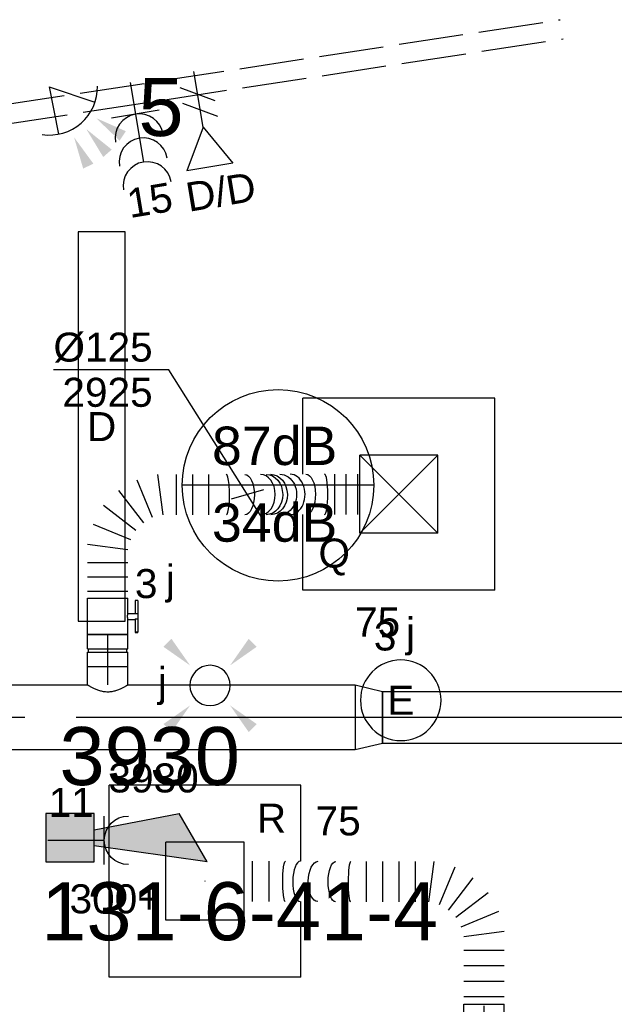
# Model space of a CAD drawing. Extents: x -138812 to 250702, y -18987 to 104055.
# Tile 83 of 193: x 84550 to 86393, y 22027 to 25078. Entities that reach past the tile are written whole.
import ezdxf
from ezdxf.enums import TextEntityAlignment as Align

# ---------------------------------------------------------------- set-up
doc = ezdxf.new("R2010")
doc.units = 0
doc.header["$LTSCALE"] = 50
doc.linetypes.add('CENTER2', pattern=[28.575000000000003, 19.05, -3.175, 3.175, -3.175])
doc.linetypes.add('E_GOOT3', pattern=[5, 4, -1])
doc.layers.get('0').update_dxf_attribs({"linetype": 'CONTINUOUS'})
for name, color, linetype in [('brandmelddecibels', 3, 'CONTINUOUS'), ('brandmeldserienummers', 1, 'CONTINUOUS'), ('EL6131--_WG', 2, 'CONTINUOUS'), ('EL6222--', 3, 'CONTINUOUS'), ('EL6311--', 3, 'CONTINUOUS'), ('EL6441--', 3, 'CONTINUOUS'), ('EL6511--', 3, 'CONTINUOUS'), ('EL6521--', 3, 'CONTINUOUS'), ('WL570---_RETOUR', 112, 'CONTINUOUS'), ('WL570---_RETOUR_HL', 8, 'CONTINUOUS'), ('WL570---_RETOUR_RST', 2, 'CONTINUOUS'), ('WL570---_RETOUR_RST_HL', 1, 'CONTINUOUS'), ('WL570---_TOEVOER', 3, 'CONTINUOUS'), ('WL570---_TOEVOER_HL', 8, 'CONTINUOUS'), ('WL570---_TOEVOER_RST', 2, 'CONTINUOUS'), ('WL570---_TOEVOER_RST_HL', 1, 'CONTINUOUS'), ('WM570---_RETOUR_PR', 1, 'CONTINUOUS'), ('WM570---_RETOUR_RST_PR', 1, 'CONTINUOUS'), ('WM570---_TOEVOER', 1, 'CONTINUOUS'), ('WM570---_TOEVOER_PR', 1, 'CONTINUOUS'), ('WM570---_TOEVOER_RST_PR', 1, 'CONTINUOUS')]:
    doc.layers.add(name, color=color, linetype=linetype)
doc.styles.add('BURO-018', font='ARIAL.TTF', dxfattribs={"height": 90})

# ---------------------------------------------------------------- blocks, each defined once
blk = doc.blocks.new('E00028')
at = {"color": 0, "linetype": 'Continuous'}
for p, q in [((1.5, 11), (-1.5, 9.267949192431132)), ((1.5, 11), (0.5, 4)), ((-0.5, 4), (-1.5, 9.267949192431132)), ((-1.5, 4), (-1.5, 1)), ((1.5, 4), (-1.5, 4)), ((1.5, 1), (1.5, 4)), ((-1.5, 1), (1.5, 1))]:
    blk.add_line(p, q, dxfattribs=at)
for points in [[(-1.5, 9.267949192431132), (1.5, 11), (-0.5, 4), (0.5, 4)], [(-1.5, 4), (1.5, 4), (-1.5, 1), (1.5, 1)]]:
    blk.add_solid(points, dxfattribs=at)
at = {"color": 0, "linetype": 'Continuous', "style": 'BURO-018'}
blk.add_attdef('E_TEXT1', text='', height=1.8, dxfattribs=at).set_placement((0, 13.5), align=Align.MIDDLE)
at = {"color": 0, "linetype": 'Continuous', "style": 'BURO-018', "flags": 1}
blk.add_attdef('E_MATCODE', (0, 0), '', height=1.799999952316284, dxfattribs=at)
blk = doc.blocks.new('111304B')
at = {"color": 0, "linetype": 'Continuous'}
for p, q in [((0, 1), (0, 6)), ((-1.5, 3), (1.5, 3))]:
    blk.add_line(p, q, dxfattribs=at)
for centre in [(0, 7.5), (0, 6), (0, 4.5)]:
    blk.add_arc(centre, 1.5, 180, 0, dxfattribs=at)
at = {"color": 0, "linetype": 'Continuous', "style": 'BURO-018'}
for tag, p in [('E_GKAST', (0, 13)), ('E_GROEP', (0, 10)), ('E_SGROEP', (4.5, 10))]:
    blk.add_attdef(tag, text='', height=1.8, dxfattribs=at).set_placement(p, align=Align.MIDDLE)
at = {"color": 0, "linetype": 'Continuous', "style": 'BURO-018', "flags": 1}
for tag, height, p in [('E_VERMCODE', 1.8, (13, 10)), ('E_MATCODE', 1.799999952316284, (0, 0))]:
    blk.add_attdef(tag, text='', height=height, dxfattribs=at).set_placement(p, align=Align.MIDDLE)
blk = doc.blocks.new('E00153')
at = {"color": 0, "linetype": 'Continuous'}
for p, q in [((-1.443375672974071, 7), (1.443375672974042, 7)), ((0, 4.5), (-1.443375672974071, 7)), ((0, 4.5), (1.443375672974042, 7)), ((0, 4.5), (0, 1)), ((-1, 4), (1, 2.845299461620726)), ((-1, 3), (1, 1.845299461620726))]:
    blk.add_line(p, q, dxfattribs=at)
at = {"color": 7, "style": 'BURO-018'}
for tag, p in [('E_COMMENT1', (-6, 12)), ('E_COMMENT2', (6, 12)), ('E_DCOM1', (-6, 9)), ('E_DCOM2', (6, 9))]:
    blk.add_attdef(tag, text='', height=1.8, dxfattribs=at).set_placement(p, align=Align.MIDDLE)
at = {"color": 0, "style": 'BURO-018'}
blk.add_attdef('E_TEXT1', text='', height=1.8, dxfattribs=at).set_placement((2.5, 6), align=Align.MIDDLE)
at = {"color": 0, "linetype": 'Continuous', "style": 'BURO-018', "flags": 1}
blk.add_attdef('E_MATCODE', text='', height=1.799999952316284, dxfattribs=at).set_placement((0, 0), align=Align.MIDDLE)
blk = doc.blocks.new('E001611207146')
at = {"color": 0}
for p, q in [((-12.07, -1.46), (-12.07, 1.46)), ((-12.07, 1.46), (12.07, 1.46)), ((12.07, 1.46), (12.07, -1.46)), ((12.07, -1.46), (-12.07, -1.46))]:
    blk.add_line(p, q, dxfattribs=at)
at = {"color": 0, "linetype": 'Continuous', "style": 'BURO-018'}
for tag, p in [('E_GKAST', (0, 8)), ('E_GROEP', (0, 5)), ('E_SGROEP', (4.5, 5)), ('E_ARMCODE', (0, 0)), ('E_SLET', (4.5, -3))]:
    blk.add_attdef(tag, text='', height=1.8, dxfattribs=at).set_placement(p, align=Align.MIDDLE)
blk = doc.blocks.new('E00411')
at = {"color": 0, "linetype": 'Continuous'}
blk.add_circle((0, 0), 1.25, dxfattribs=at)
for points in [[(-2.891705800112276, 2.395768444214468), (-2.395768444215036, 2.891705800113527), (-1.237436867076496, 1.237436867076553)], [(2.395768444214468, 2.891705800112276), (2.891705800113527, 2.395768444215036), (1.237436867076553, 1.237436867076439)], [(-2.395768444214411, -2.891705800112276), (-2.89170580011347, -2.395768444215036), (-1.237436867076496, -1.237436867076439)], [(2.89170580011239, -2.395768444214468), (2.395768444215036, -2.891705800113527), (1.237436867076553, -1.237436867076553)]]:
    blk.add_solid(points, dxfattribs=at)
at = {"color": 0, "linetype": 'Continuous', "style": 'BURO-018'}
for tag, height, p in [('E_SLET1', 1.8, (-2.842e-13, 4.641705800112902)), ('E_GROEP', 1.799999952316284, (0, 0)), ('E_GKAST', 1.799999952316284, (0, 0))]:
    blk.add_attdef(tag, text='', height=height, dxfattribs=at).set_placement(p, align=Align.MIDDLE)
at = {"color": 0, "linetype": 'Continuous', "style": 'BURO-018', "flags": 1}
for tag in ['E_MATCODE', 'E_SGROEP']:
    blk.add_attdef(tag, text='', height=1.799999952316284, dxfattribs=at).set_placement((0, 0), align=Align.MIDDLE)
blk = doc.blocks.new('1115B3A')
at = {"color": 0, "linetype": 'Continuous'}
blk.add_circle((0, 0), 2.5, dxfattribs=at)
at = {"color": 0, "linetype": 'Continuous', "style": 'BURO-018'}
for tag, p in [('E_GKAST', (0, 8)), ('E_GROEP', (0, 5)), ('E_SGROEP', (4.5, 5)), ('E_ARMCODE', (0, 0)), ('E_SLET', (4.5, -1))]:
    blk.add_attdef(tag, text='', height=1.8, dxfattribs=at).set_placement(p, align=Align.MIDDLE)
blk = doc.blocks.new('111304')
at = {"color": 0, "linetype": 'Continuous'}
for p, q in [((-1.5, 4.5), (1.5, 4.5)), ((0, 1), (0, 4.5))]:
    blk.add_line(p, q, dxfattribs=at)
blk.add_arc((0, 6), 1.5, 180, 0, dxfattribs=at)
at = {"color": 0, "linetype": 'Continuous', "style": 'BURO-018'}
for tag, p in [('E_GKAST', (0, 11.5)), ('E_GROEP', (0, 8.5)), ('E_SGROEP', (4.5, 8.5))]:
    blk.add_attdef(tag, text='', height=1.8, dxfattribs=at).set_placement(p, align=Align.MIDDLE)
at = {"color": 0, "linetype": 'Continuous', "style": 'BURO-018', "flags": 1}
for tag, height, p in [('E_VERMCODE', 1.8, (13, 8.5)), ('E_MATCODE', 1.799999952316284, (0, 0))]:
    blk.add_attdef(tag, text='', height=height, dxfattribs=at).set_placement(p, align=Align.MIDDLE)
blk = doc.blocks.new('E00058')
at = {"color": 0, "linetype": 'Continuous'}
for q in [(-1.5, 3.598076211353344), (1.5, 3.598076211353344)]:
    blk.add_line((0, 1), q, dxfattribs=at)
blk.add_arc((0, 1), 3, 40.52877936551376, 139.4712206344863, dxfattribs=at)
for points in [[(-1.759339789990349, 6.21101943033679), (-1.081876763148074, 6.392545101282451), (-0.9058666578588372, 4.380740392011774)], [(-0.3506806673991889, 6.48880889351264), (0.3506806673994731, 6.488808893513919), (0, 4.500000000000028)], [(1.081876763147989, 6.392545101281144), (1.759339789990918, 6.211019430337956), (0.9058666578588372, 4.380740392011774)]]:
    blk.add_solid(points, dxfattribs=at)
at = {"color": 0, "linetype": 'Continuous', "style": 'BURO-018'}
blk.add_attdef('E_TEXT1', text='', height=1.8, dxfattribs=at).set_placement((0, 9), align=Align.MIDDLE)
at = {"color": 0, "linetype": 'Continuous', "style": 'BURO-018', "flags": 1}
blk.add_attdef('E_MATCODE', text='', height=1.799999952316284, dxfattribs=at).set_placement((0, 0), align=Align.MIDDLE)
blk = doc.blocks.new('*U142')
at = {"color": 0, "ltscale": 10}
for p, q in [((2653.778137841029, 100, -2975), (4321.502817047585, 100, -2975)), ((4446.502817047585, 100, -2975), (5150.830630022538, 100, -2975)), ((5150.830630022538, 100, -2975), (5150.830630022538, -100, -2975)), ((0, -100, -2975), (5150.830630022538, -100, -2975))]:
    blk.add_line(p, q, dxfattribs=at)
at = {"layer": 'WL570---_TOEVOER_HL', "linetype": 'CENTER2'}
blk.add_line((0, 0, -2975), (5150.830630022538, 0, -2975), dxfattribs=at)
at = {"layer": 'WM570---_TOEVOER_PR', "color": 1, "style": 'BURO-018'}
blk.add_attdef('POSNR', text='', height=90, dxfattribs=at).set_placement((0, 0), align=Align.MIDDLE)
blk = doc.blocks.new('*U144')
at = {"color": 0, "ltscale": 10}
for p, q in [((3.637978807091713e-12, 62.5, -2975), (57.30000000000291, 62.49999999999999, -2975)), ((57.30000000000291, 62.5, -2975), (57.30000000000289, -62.5, -2975)), ((3.637978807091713e-12, -62.5, -2975), (57.30000000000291, -62.50000000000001, -2975))]:
    blk.add_line(p, q, dxfattribs=at)
blk.add_spline([(-0.2001031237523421, -62.17933271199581, -2975), (-0.7945844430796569, -61.22062132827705, -2975), (-1.765949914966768, -59.63370352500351, -2975), (-3.085019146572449, -57.43486322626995, -2975), (-4.710924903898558, -54.64666350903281, -2975), (-6.591191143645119, -51.29771507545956, -2975), (-8.661988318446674, -47.422382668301, -2975), (-10.84871934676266, -43.0604324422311, -2975), (-13.06715653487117, -38.25662390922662, -2975), (-15.22541552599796, -33.06025064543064, -2975), (-17.22708472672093, -27.52463447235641, -2975), (-18.97577188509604, -21.70657830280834, -2975), (-20.38111552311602, -15.66578326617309, -2975), (-21.36589947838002, -9.464236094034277, -2975), (-21.87336655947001, -3.165573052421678, -2975), (-21.87336655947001, 3.165573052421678, -2975), (-21.36589947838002, 9.464236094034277, -2975), (-20.38111552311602, 15.66578326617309, -2975), (-18.97577188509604, 21.70657830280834, -2975), (-17.22708472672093, 27.52463447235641, -2975), (-15.22541552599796, 33.06025064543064, -2975), (-13.06715653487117, 38.25662390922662, -2975), (-10.84871934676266, 43.0604324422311, -2975), (-8.661988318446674, 47.422382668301, -2975), (-6.591191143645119, 51.29771507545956, -2975), (-4.710924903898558, 54.64666350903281, -2975), (-3.085019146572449, 57.43486322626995, -2975), (-1.765949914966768, 59.63370352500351, -2975), (-0.7945844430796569, 61.22062132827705, -2975), (-0.2001031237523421, 62.17933271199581, -2975), (3.637978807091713e-12, 62.5, -2975)], degree=3, dxfattribs=at)
at = {"layer": 'WL570---_TOEVOER_HL', "linetype": 'CENTER2'}
blk.add_line((3.637978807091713e-12, 0, -2975), (57.30000000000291, -1.052583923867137e-14, -2975), dxfattribs=at)
at = {"layer": 'WM570---_TOEVOER_PR', "color": 1, "style": 'BURO-018'}
blk.add_attdef('POSNR', text='', height=90, dxfattribs=at).set_placement((0, 0), align=Align.MIDDLE)
blk = doc.blocks.new('*U145')
at = {"color": 0, "ltscale": 10}
for p, q in [((3.637978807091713e-12, 62.5, -2975), (3.6150166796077e-12, -62.5, -2975)), ((22.22830855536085, 62.5, -2975), (22.22830855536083, -62.5, -2975)), ((66.68492566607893, 62.5, -2975), (66.6849256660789, -62.5, -2975)), ((111.1415427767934, 62.5, -2975), (111.1415427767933, -62.5, -2975)), ((149.8264135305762, -62.5, -2975), (166.2829757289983, 62.5, -2975)), ((229.8662494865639, 45.46291314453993, -2975), (181.6180504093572, -71.0185434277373, -2975)), ((210.1216522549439, -87.47510562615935, -2975), (286.8734531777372, 12.54978874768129, -2975)), ((333.4196400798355, -33.99639815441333, -2975), (233.3947457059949, -110.7481990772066, -2975)), ((249.8513079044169, -139.2518009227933, -2975), (366.3327644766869, -91.0036018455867, -2975)), ((383.3698513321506, -154.5868756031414, -2975), (258.3698513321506, -171.0434378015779, -2975)), ((383.3698513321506, -212.4765837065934, -2975), (258.3698513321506, -212.4765837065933, -2975)), ((383.3698513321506, -262.4297511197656, -2975), (258.3698513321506, -262.4297511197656, -2975)), ((383.3698513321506, -312.3829185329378, -2975), (258.3698513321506, -312.3829185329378, -2975)), ((384.6598479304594, -702.5016850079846, -2975), (259.6598479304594, -702.5016850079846, -2975)), ((384.6598479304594, -738.3393696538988, -2975), (259.6598479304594, -738.3393696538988, -2975)), ((384.6598479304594, -774.1770542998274, -2975), (259.6598479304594, -774.1770542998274, -2975))]:
    blk.add_line(p, q, dxfattribs=at)
for centre, major_axis, ratio, start_param, end_param in [((320.8698513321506, -367.6740271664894, -2975), (-62.49999936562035, -0.0550818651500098), 0.1616750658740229, 0.0001424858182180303, 3.141735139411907), ((321.163781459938, -473.8023892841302, -2975), (-62.49900264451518, -0.3616414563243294), 0.7276840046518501, 0.001327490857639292, 3.142920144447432), ((321.8659178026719, -566.058797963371, -2975), (62.49900264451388, 0.3616414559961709), 0.7276840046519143, 3.140265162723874, 6.281857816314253), ((322.1598479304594, -672.1871600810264, -2975), (62.49999936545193, 0.0550818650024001), 0.1616750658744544, 3.141450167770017, 6.283042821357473)]:
    blk.add_ellipse(centre, major_axis=major_axis, ratio=ratio, start_param=start_param, end_param=end_param, dxfattribs=at)
at = {"color": 0, "ltscale": 10, "extrusion": (0, 0, -1)}
for centre, major_axis, ratio, start_param, end_param in [((320.9712728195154, -425.2141809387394, -2975), (62.49977346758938, 0.1788949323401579), 0.4685512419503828, 0.0005152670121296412, 3.142107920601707), ((321.2957715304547, -491.1450749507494, -2975), (62.49818999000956, 0.4756553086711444), 0.8201781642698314, 0, 3.141592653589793), ((321.4053105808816, -505.5378342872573, -2975), (62.49818999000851, 0.4756553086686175), 0.8201781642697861, 0, 3.141592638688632), ((321.6243886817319, -534.3233529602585, -2975), (62.49818999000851, 0.4756553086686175), 0.8201781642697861, 0, 3.141592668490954), ((322.0584264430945, -614.6470063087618, -2975), (-62.49977346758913, -0.1788949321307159), 0.4685512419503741, 3.141077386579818, 6.282670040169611)]:
    blk.add_ellipse(centre, major_axis=major_axis, ratio=ratio, start_param=start_param, end_param=end_param, dxfattribs=at)
at = {"layer": 'WM570---_TOEVOER_PR', "color": 1, "style": 'BURO-018'}
blk.add_attdef('POSNR', text='', height=90, dxfattribs=at).set_placement((0, 0), align=Align.MIDDLE)
blk = doc.blocks.new('*U146')
at = {"layer": 'WM570---_TOEVOER', "color": 0, "ltscale": 10}
for p, q in [((-243.646685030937, 387.0331349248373), (-601.2183084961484, 387.0331349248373)), ((50, -79.4250771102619), (-243.646685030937, 387.0331349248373)), ((50, 14.42769521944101), (-50, -14.42769521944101))]:
    blk.add_line(p, q, dxfattribs=at)
at = {"layer": 'WM570---_TOEVOER', "color": 0, "style": 'BURO-018'}
for s, p in [('%%c125', (-601.2183084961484, 412.0331349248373)), ('2925', (-573.346548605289, 272.0331349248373))]:
    blk.add_text(s, height=90, dxfattribs=at).set_placement(p)
blk = doc.blocks.new('*U147')
at = {"color": 2, "ltscale": 10}
for p, q in [((-56.44999999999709, 62.5, -2975), (56.45000000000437, 62.49999999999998, -2975)), ((-56.44999999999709, -62.5, -2975), (-56.44999999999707, 62.5, -2975)), ((56.45000000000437, 62.5, -2975), (56.45000000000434, -62.5, -2975)), ((-56.44999999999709, -62.5, -2975), (-9.40833333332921, -62.50000000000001, -2975)), ((-49.40796737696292, -85.41666666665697, -2975), (-49.40796737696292, -93.75, -2975)), ((-48.36630071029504, -85.41666666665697, -2975), (-49.40796737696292, -85.41666666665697, -2975)), ((-7.576928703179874, -85.41666666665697, -2975), (-48.36630071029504, -85.41666666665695, -2975)), ((-48.36630071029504, -93.75, -2975), (-48.36630071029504, -85.41666666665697, -2975)), ((-9.40833333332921, -62.5, -2975), (-9.408333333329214, -85.41666666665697, -2975)), ((-7.576928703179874, -85.41666666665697, -2975), (-7.576928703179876, -93.75, -2975)), ((9.408333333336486, -62.5, -2975), (9.408333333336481, -93.75, -2975)), ((9.408333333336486, -62.5, -2975), (56.45000000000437, -62.50000000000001, -2975)), ((49.40796737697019, -85.41666666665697, -2975), (9.408333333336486, -85.41666666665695, -2975)), ((49.40796737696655, -93.75, -2975), (49.40796737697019, -85.41666666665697, -2975)), ((-49.40796737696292, -93.75, -2975), (-48.36630071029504, -93.75, -2975)), ((-7.576928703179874, -93.75, -2975), (-48.36630071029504, -93.74999999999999, -2975)), ((9.408333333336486, -93.75, -2975), (-7.576928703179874, -93.75, -2975)), ((49.40796737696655, -93.75, -2975), (9.408333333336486, -93.74999999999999, -2975))]:
    blk.add_line(p, q, dxfattribs=at)
blk.add_spline([(-9.360062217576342, -62.49275180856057, -2975), (-9.21574419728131, -62.47129905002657, -2975), (-8.976860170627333, -62.43650600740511, -2975), (-8.64586141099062, -62.38977627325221, -2975), (-8.226144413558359, -62.33299861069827, -2975), (-7.722016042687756, -62.26847352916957, -2975), (-7.138649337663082, -62.19882296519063, -2975), (-6.482030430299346, -62.12688614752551, -2975), (-5.758897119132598, -62.05560538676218, -2975), (-4.976669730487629, -61.98790612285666, -2975), (-4.143374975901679, -61.92657604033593, -2975), (-3.267563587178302, -61.87414836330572, -2975), (-2.358222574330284, -61.83279451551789, -2975), (-1.424683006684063, -61.80423112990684, -2975), (-0.4765242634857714, -61.78964589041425, -2975), (0.4765242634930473, -61.78964589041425, -2975), (1.424683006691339, -61.80423112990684, -2975), (2.35822257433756, -61.83279451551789, -2975), (3.267563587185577, -61.87414836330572, -2975), (4.143374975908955, -61.92657604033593, -2975), (4.976669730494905, -61.98790612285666, -2975), (5.758897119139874, -62.05560538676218, -2975), (6.482030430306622, -62.12688614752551, -2975), (7.138649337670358, -62.19882296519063, -2975), (7.722016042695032, -62.26847352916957, -2975), (8.226144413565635, -62.33299861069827, -2975), (8.645861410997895, -62.38977627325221, -2975), (8.976860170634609, -62.43650600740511, -2975), (9.215744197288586, -62.47129905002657, -2975), (9.360062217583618, -62.49275180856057, -2975), (9.408333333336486, -62.5, -2975)], degree=3, dxfattribs=at)
at = {"layer": 'WL570---_TOEVOER', "color": 1, "style": 'BURO-018'}
blk.add_attdef('I', text='', height=90, dxfattribs=at).set_placement((0, 0), align=Align.MIDDLE)
at = {"layer": 'WM570---_TOEVOER_PR', "color": 1, "style": 'BURO-018'}
blk.add_attdef('POSNR', text='', height=90, dxfattribs=at).set_placement((0, 0), align=Align.MIDDLE)
blk = doc.blocks.new('*U148')
at = {"color": 0, "ltscale": 10}
for p, q in [((-49.29999999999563, 62.5, -2975), (-4.999999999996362, 62.49999999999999, -2975)), ((-49.29999999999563, 62.5, -2975), (-49.29999999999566, -62.5, -2975)), ((-4.999999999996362, 62.5, -2975), (-4.999999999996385, -62.5, -2975)), ((5.000000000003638, 62.5, -2975), (49.30000000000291, 62.49999999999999, -2975)), ((5.000000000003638, 62.5, -2975), (5.000000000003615, -62.5, -2975)), ((49.30000000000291, 62.5, -2975), (49.30000000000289, -62.5, -2975)), ((-4.999999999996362, 59.375, -2975), (5.000000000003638, 59.375, -2975)), ((-4.999999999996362, -59.375, -2975), (5.000000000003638, -59.375, -2975)), ((-49.29999999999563, -62.5, -2975), (-4.999999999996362, -62.50000000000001, -2975)), ((5.000000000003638, -62.5, -2975), (49.30000000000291, -62.50000000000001, -2975))]:
    blk.add_line(p, q, dxfattribs=at)
at = {"layer": 'WL570---_TOEVOER_HL', "linetype": 'CENTER2'}
blk.add_line((-49.29999999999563, 0, -2975), (49.30000000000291, -1.811252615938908e-14, -2975), dxfattribs=at)
at = {"layer": 'WM570---_TOEVOER_PR', "color": 1, "style": 'BURO-018'}
blk.add_attdef('POSNR', text='', height=90, dxfattribs=at).set_placement((0, 0), align=Align.MIDDLE)
blk = doc.blocks.new('*U159')
at = {"color": 0, "ltscale": 10}
for p, q in [((0, 80, -2975), (1442.300000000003, 80, -2975)), ((0, -80, -2975), (0, 80, -2975)), ((1567.300000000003, 80, -2975), (1734.800000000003, 80, -2975)), ((1734.800000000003, 80, -2975), (1734.800000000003, -80, -2975)), ((0, -80, -2975), (1734.800000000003, -80, -2975))]:
    blk.add_line(p, q, dxfattribs=at)
at = {"layer": 'WL570---_TOEVOER_HL', "linetype": 'CENTER2'}
blk.add_line((0, 0, -2975), (1734.800000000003, 0, -2975), dxfattribs=at)
at = {"layer": 'WM570---_TOEVOER_PR', "color": 1, "style": 'BURO-018'}
blk.add_attdef('POSNR', text='', height=90, dxfattribs=at).set_placement((0, 0), align=Align.MIDDLE)
blk = doc.blocks.new('*U166')
at = {"color": 0, "ltscale": 10}
for p, q in [((0, 100, -2975), (85.19999999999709, 80, -2975)), ((0, 100, -2975), (0, -100, -2975)), ((85.19999999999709, 80, -2975), (85.19999999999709, -80, -2975)), ((0, -100, -2975), (85.19999999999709, -80, -2975))]:
    blk.add_line(p, q, dxfattribs=at)
at = {"layer": 'WL570---_TOEVOER_HL', "linetype": 'CENTER2'}
blk.add_line((0, 0, -2975), (85.19999999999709, 0, -2975), dxfattribs=at)
for centre in [(0, 0, -2975), (85.19999999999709, 0, -2975)]:
    blk.add_circle(centre, 0.075, dxfattribs=at)
at = {"layer": 'WM570---_TOEVOER_PR', "color": 1, "style": 'BURO-018'}
blk.add_attdef('POSNR', text='', height=90, dxfattribs=at).set_placement((0, 0), align=Align.MIDDLE)
blk = doc.blocks.new('*U185')
at = {"color": 0, "ltscale": 10}
for p, q in [((318.9653130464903, 717.974234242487, -2812.399999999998), (443.9653130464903, 717.974234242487, -2812.399999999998)), ((318.9653130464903, 665.9325393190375, -2812.399999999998), (443.9653130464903, 665.9325393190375, -2812.399999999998)), ((317.2258026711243, 364.1315208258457, -2812.399999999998), (442.2258026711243, 364.1315208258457, -2812.399999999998)), ((317.2258026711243, 313.6653720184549, -2812.399999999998), (442.2258026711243, 313.6653720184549, -2812.399999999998)), ((317.2258026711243, 263.1992232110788, -2812.399999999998), (442.2258026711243, 263.1992232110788, -2812.399999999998)), ((317.2258026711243, 212.7330744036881, -2812.399999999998), (442.2258026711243, 212.7330744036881, -2812.399999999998)), ((317.2258026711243, 171.043437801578, -2812.399999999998), (442.2258026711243, 154.5868756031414, -2812.399999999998)), ((425.1887158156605, 91.00360184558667, -2812.399999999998), (308.7072592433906, 139.2518009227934, -2812.399999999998)), ((292.2506970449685, 110.7481990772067, -2812.399999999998), (392.2755914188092, 33.99639815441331, -2812.399999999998)), ((3.637978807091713e-12, 62.5, -2812.399999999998), (3.6150166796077e-12, -62.5, -2812.399999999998)), ((24.0282253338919, 62.5, -2812.399999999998), (24.02822533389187, -62.5, -2812.399999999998)), ((72.08467600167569, 62.5, -2812.399999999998), (72.08467600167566, -62.5, -2812.399999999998)), ((120.1411266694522, 62.5, -2812.399999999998), (120.1411266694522, -62.5, -2812.399999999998)), ((168.197577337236, 62.5, -2812.399999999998), (168.197577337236, -62.5, -2812.399999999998)), ((225.138927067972, -62.5, -2812.399999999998), (208.68236486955, 62.5, -2812.399999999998)), ((240.4740017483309, 71.01854342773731, -2812.399999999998), (288.7222008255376, -45.46291314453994, -2812.399999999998)), ((345.7294045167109, -12.5497887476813, -2812.399999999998), (268.9776035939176, 87.47510562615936, -2812.399999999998))]:
    blk.add_line(p, q, dxfattribs=at)
at = {"color": 0, "ltscale": 10, "extrusion": (0, 0, -1)}
for centre, major_axis, ratio, start_param, end_param in [((381.4653130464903, 615.9013619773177, -2812.399999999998), (62.49999639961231, -0.1657042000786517), 0.1280276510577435, 3.141932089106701, 6.283524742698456), ((380.5955578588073, 514.6381435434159, -2812.399999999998), (-62.49595591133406, 0.7109815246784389), 0.4875940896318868, 0, 3.141592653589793)]:
    blk.add_ellipse(centre, major_axis=major_axis, ratio=ratio, start_param=start_param, end_param=end_param, dxfattribs=at)
at = {"color": 0, "ltscale": 10}
for centre, major_axis, ratio, start_param, end_param in [((381.2188963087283, 569.4301893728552, -2812.399999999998), (-62.49807426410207, 0.5211982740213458), 0.3758204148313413, 3.142733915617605, 6.284326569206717), ((379.7258026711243, 413.3749251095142, -2812.399999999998), (62.49999639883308, -0.1657042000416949), 0.1280276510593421, 6.282845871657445, 9.424438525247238)]:
    blk.add_ellipse(centre, major_axis=major_axis, ratio=ratio, start_param=start_param, end_param=end_param, dxfattribs=at)
at = {"color": 0, "ltscale": 10, "extrusion": (0, 0, -0.9999999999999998)}
blk.add_ellipse((379.9722194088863, 459.8460977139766, -2812.399999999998), major_axis=(-62.49807426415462, 0.5211982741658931), ratio=0.3758204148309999, start_param=6.282044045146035, end_param=9.423636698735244, dxfattribs=at)
at = {"layer": 'WM570---_RETOUR_PR', "color": 1, "style": 'BURO-018'}
blk.add_attdef('POSNR', text='', height=90, dxfattribs=at).set_placement((0, 0), align=Align.MIDDLE)
blk = doc.blocks.new('*U186')
at = {"color": 0, "ltscale": 10}
for p, q in [((3.637978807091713e-12, 62.5, -2812.399999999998), (1275.106450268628, 62.49999999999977, -2812.399999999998)), ((1275.106450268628, 62.5, -2812.399999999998), (1275.106450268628, -62.5, -2812.399999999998)), ((3.637978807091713e-12, -62.5, -2812.399999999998), (1275.106450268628, -62.50000000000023, -2812.399999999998))]:
    blk.add_line(p, q, dxfattribs=at)
at = {"layer": 'WL570---_RETOUR_HL', "linetype": 'CENTER2'}
blk.add_line((3.637978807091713e-12, 0, -2812.399999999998), (1275.106450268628, -2.342332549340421e-13, -2812.399999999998), dxfattribs=at)
at = {"layer": 'WM570---_RETOUR_PR', "color": 1, "style": 'BURO-018'}
blk.add_attdef('POSNR', text='', height=90, dxfattribs=at).set_placement((0, 0), align=Align.MIDDLE)
blk = doc.blocks.new('*U356')
at = {"color": 0, "ltscale": 10}
for p, q in [((297.5, 297.5, -2720), (-297.5, 297.5, -2720)), ((-297.5, 62.36146392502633, -2720), (-297.5, 297.5, -2720)), ((297.5, -297.5, -2720), (297.5, 297.5, -2720)), ((121, 121, -2720), (-121, 121, -2720)), ((-121, -121, -2720), (-121, 121, -2720)), ((121, -121, -2720), (-121, 121, -2720)), ((-121, -121, -2720), (121, 121, -2720)), ((121, -121, -2720), (121, 121, -2720)), ((-297.5, -297.5, -2720), (-297.5, -62.63951718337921, -2720)), ((121, -121, -2720), (-121, -121, -2720)), ((297.5, -297.5, -2720), (-297.5, -297.5, -2720))]:
    blk.add_line(p, q, dxfattribs=at)
at = {"layer": 'WL570---_TOEVOER_RST_HL', "linetype": 'CENTER2'}
blk.add_circle((0, 0, -2720), 0.075, dxfattribs=at)
at = {"layer": 'WL570---_TOEVOER_RST', "color": 1, "style": 'BURO-018'}
for tag in ['MC', 'Q']:
    blk.add_attdef(tag, text='', height=90, dxfattribs=at).set_placement((0, 0), align=Align.MIDDLE)
at = {"layer": 'WM570---_TOEVOER_RST_PR', "color": 1, "style": 'BURO-018'}
blk.add_attdef('POSNR', text='', height=90, dxfattribs=at).set_placement((0, 0), align=Align.MIDDLE)
blk = doc.blocks.new('*U358')
at = {"color": 0, "ltscale": 10}
for p, q in [((297.5, 297.5, -2717.5), (-297.5, 297.5, -2717.5)), ((-297.5, -297.5, -2717.5), (-297.5, 297.5, -2717.5)), ((297.5, 62.23561297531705, -2717.5), (297.5, 297.5, -2717.5)), ((121, 121, -2717.5), (-121, 121, -2717.5)), ((-121, -121, -2717.5), (-121, 121, -2717.5)), ((121, -121, -2717.5), (121, 121, -2717.5)), ((297.5, -297.5, -2717.5), (297.5, -62.77247572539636, -2717.5)), ((121, -121, -2717.5), (-121, -121, -2717.5)), ((297.5, -297.5, -2717.5), (-297.5, -297.5, -2717.5))]:
    blk.add_line(p, q, dxfattribs=at)
at = {"layer": 'WL570---_RETOUR_RST_HL', "linetype": 'CENTER2'}
blk.add_circle((0, 0, -2717.5), 0.075, dxfattribs=at)
at = {"layer": 'WL570---_RETOUR_RST', "color": 1, "style": 'BURO-018'}
for tag in ['MC', 'Q']:
    blk.add_attdef(tag, text='', height=90, dxfattribs=at).set_placement((0, 0), align=Align.MIDDLE)
at = {"layer": 'WM570---_RETOUR_RST_PR', "color": 1, "style": 'BURO-018'}
blk.add_attdef('POSNR', text='', height=90, dxfattribs=at).set_placement((0, 0), align=Align.MIDDLE)

msp = doc.modelspace()

# ---------------------------------------------------------------- linework, layer by layer
at = {"layer": 'brandmelddecibels'}
msp.add_line((85647.75199625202, 23635.14498063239), (85054.34692146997, 23635.14498063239), dxfattribs=at)
msp.add_circle((85351.049458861, 23635.14498063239), 296.7025373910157, dxfattribs=at)
at = {"layer": 'EL6131--_WG', "linetype": 'E_GOOT3'}
for p, q in [((84243.81492959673, 24774.88423405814, 3000), (86225.48871565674, 25077.93384330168, 3000)), ((84252.3961510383, 24715.49898968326, 3000), (86234.5588348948, 25018.62336415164, 3000))]:
    msp.add_line(p, q, dxfattribs=at)

# ---------------------------------------------------------------- block references
at = {"layer": 'EL6222--'}
ref = msp.add_blockref('111304B', (84884.15081384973, 24932.69620054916), dxfattribs=dict(at, xscale=50.00000000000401, yscale=50.00000000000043, zscale=50, rotation=189.4970174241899))
ref.add_attrib('E_GROEP', '15', dxfattribs={"layer": '0', "color": 1, "linetype": 'Continuous', "height": 90, "rotation": 9.497017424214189, "style": 'BURO-018'}).set_placement((84953.48053298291, 24518.26560837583), align=Align.MIDDLE)
ref = msp.add_blockref('111304', (84587.41230946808, 22534.89655187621), dxfattribs=dict(at, xscale=-50, yscale=50, zscale=50, rotation=270))
ref.add_attrib('E_GROEP', '11', dxfattribs={"layer": '0', "color": 1, "linetype": 'Continuous', "height": 90, "style": 'BURO-018'}).set_placement((84710.0615349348, 22652.47181012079), align=Align.MIDDLE)
at = {"layer": 'EL6311--'}
ref = msp.add_blockref('E001611207146', (84804.3793077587, 23817.016104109), dxfattribs=dict(at, xscale=-50, yscale=50, zscale=50, rotation=90))
ref.add_attrib('E_ARMCODE', 'D', dxfattribs={"layer": '0', "color": 1, "linetype": 'Continuous', "height": 90, "style": 'BURO-018'}).set_placement((84804.3793077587, 23817.016104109), align=Align.MIDDLE)
ref.add_attrib('E_SLET', 'j', dxfattribs={"layer": '0', "color": 1, "linetype": 'Continuous', "height": 90, "style": 'BURO-018'}).set_placement((85017.32467222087, 23332.5552845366), align=Align.MIDDLE)
ref.add_attrib('E_GROEP', '3', dxfattribs={"layer": '0', "color": 1, "linetype": 'Continuous', "height": 90, "style": 'BURO-018'}).set_placement((84942.46822409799, 23330.47448113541), align=Align.MIDDLE)
ref = msp.add_blockref('1115B3A', (85731.57875365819, 22968.95007263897), dxfattribs=dict(at, xscale=-50, yscale=50, zscale=50))
ref.add_attrib('E_ARMCODE', 'E', dxfattribs={"layer": '0', "color": 1, "linetype": 'Continuous', "height": 90, "style": 'BURO-018'}).set_placement((85731.57875365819, 22968.95007263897), align=Align.MIDDLE)
ref.add_attrib('E_SLET', 'j', dxfattribs={"layer": '0', "color": 1, "linetype": 'Continuous', "height": 90, "style": 'BURO-018'}).set_placement((85762.01947409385, 23168.60108609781), align=Align.MIDDLE)
ref.add_attrib('E_GROEP', '3', dxfattribs={"layer": '0', "color": 1, "linetype": 'Continuous', "height": 90, "style": 'BURO-018'}).set_placement((85682.99038100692, 23168.15664187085), align=Align.MIDDLE)
ref = msp.add_blockref('E00411', (85140.49740079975, 23014.83620477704), dxfattribs=dict(at, xscale=-50, yscale=50, zscale=50))
ref.add_attrib('E_SLET1', 'j', dxfattribs={"layer": '0', "color": 1, "linetype": 'Continuous', "height": 90, "style": 'BURO-018'}).set_placement((84992.63903526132, 23014.83620477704), align=Align.MIDDLE)
at = {"layer": 'EL6441--'}
ref = msp.add_blockref('E00153', (85082.26863094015, 24966.4482500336), dxfattribs=dict(at, xscale=50.00000000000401, yscale=50.00000000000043, zscale=50, rotation=189.4970174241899))
ref.add_attrib('E_TEXT1', 'D/D', dxfattribs={"layer": '0', "color": 1, "height": 90, "rotation": 9.497017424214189, "style": 'BURO-018'}).set_placement((85173.34313388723, 24546.33087724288), align=Align.MIDDLE)
at = {"layer": 'EL6511--', "xscale": 50, "yscale": 50, "zscale": 50, "rotation": 270}
msp.add_blockref('E00028', (84581.63030857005, 22542.64012844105), dxfattribs=at)
at = {"layer": 'EL6521--', "xscale": 50.00000000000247, "yscale": 50.00000000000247, "zscale": 50, "rotation": 221.2049047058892}
msp.add_blockref('E00058', (84608.81437894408, 24907.99307026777), dxfattribs=at)
at = {"layer": 'WL570---_RETOUR', "rotation": 90}
for name, p in [('*U185', (85989.74227729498, 22026.62776092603, 2812.399999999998)), ('*U186', (85989.74227729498, 20751.5213106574, 2812.399999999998))]:
    msp.add_blockref(name, p, dxfattribs=at)
at = {"layer": 'WL570---_RETOUR_RST'}
ref = msp.add_blockref('*U358', (85124.74719559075, 22408.09307397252, 2717.5), dxfattribs=at)
ref.add_attrib('Q', '75', dxfattribs={"color": 1, "height": 90, "style": 'BURO-018'}).set_placement((85537.55491138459, 22594.4536622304), align=Align.MIDDLE)
ref.add_attrib('MC', 'R', dxfattribs={"color": 1, "height": 90, "style": 'BURO-018'}).set_placement((85330.9758556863, 22603.43613093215), align=Align.MIDDLE)
at = {"layer": 'WL570---_TOEVOER', "rotation": 90}
for name, p in [('*U145', (84823.17218702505, 23285.10764220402, 2975)), ('*U147', (84823.17218702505, 23228.65764220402, 2975)), ('*U148', (84823.17218702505, 23122.90764220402, 2975)), ('*U144', (84823.17218702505, 23016.30764220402, 2975))]:
    msp.add_blockref(name, p, dxfattribs=at)
at = {"layer": 'WL570---_TOEVOER'}
for name, p in [('*U142', (80439.16936997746, 22916.30764220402, 2975)), ('*U166', (85590, 22916.30764220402, 2975)), ('*U159', (85675.2, 22916.30764220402, 2975))]:
    msp.add_blockref(name, p, dxfattribs=at)
at = {"layer": 'WL570---_TOEVOER_RST'}
ref = msp.add_blockref('*U356', (85725.8278455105, 23607.26749013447, 2720), dxfattribs=at)
ref.add_attrib('Q', '75', dxfattribs={"color": 1, "height": 90, "style": 'BURO-018'}).set_placement((85659.70887734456, 23210.71720025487), align=Align.MIDDLE)
ref.add_attrib('MC', 'Q', dxfattribs={"color": 1, "height": 90, "style": 'BURO-018'}).set_placement((85525.31230593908, 23413.28264768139), align=Align.MIDDLE)
at = {"layer": 'WM570---_TOEVOER'}
msp.add_blockref('*U146', (85256.17105055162, 23606.24237362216, 2975), dxfattribs=at)

# ---------------------------------------------------------------- texts
at = {"layer": 'brandmelddecibels', "color": 2, "style": 'BURO-018'}
for s, p in [('87dB', (85340.64314100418, 23697.84503083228)), ('34dB', (85340.64314100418, 23460.214943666))]:
    msp.add_text(s, height=119.07, dxfattribs=at).set_placement(p, align=Align.CENTER)
at = {"layer": 'brandmeldserienummers', "color": 1, "style": 'BURO-018'}
for s, p in [('5', (84918.44646893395, 24717.42235401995)), ('3930', (84673.83538656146, 22705.9321734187)), ('131-6-41-4', (84617.39664545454, 22225.01015172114))]:
    msp.add_text(s, height=180, dxfattribs=at).set_placement(p)
at = {"layer": 'EL6222--', "color": 1, "style": 'BURO-018'}
for s, p in [('3930', (84825.61207058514, 22683.20347582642)), ('300+', (84704.99859799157, 22308.53352391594))]:
    msp.add_text(s, height=90, dxfattribs=at).set_placement(p)

doc.saveas('drawing.dxf')
